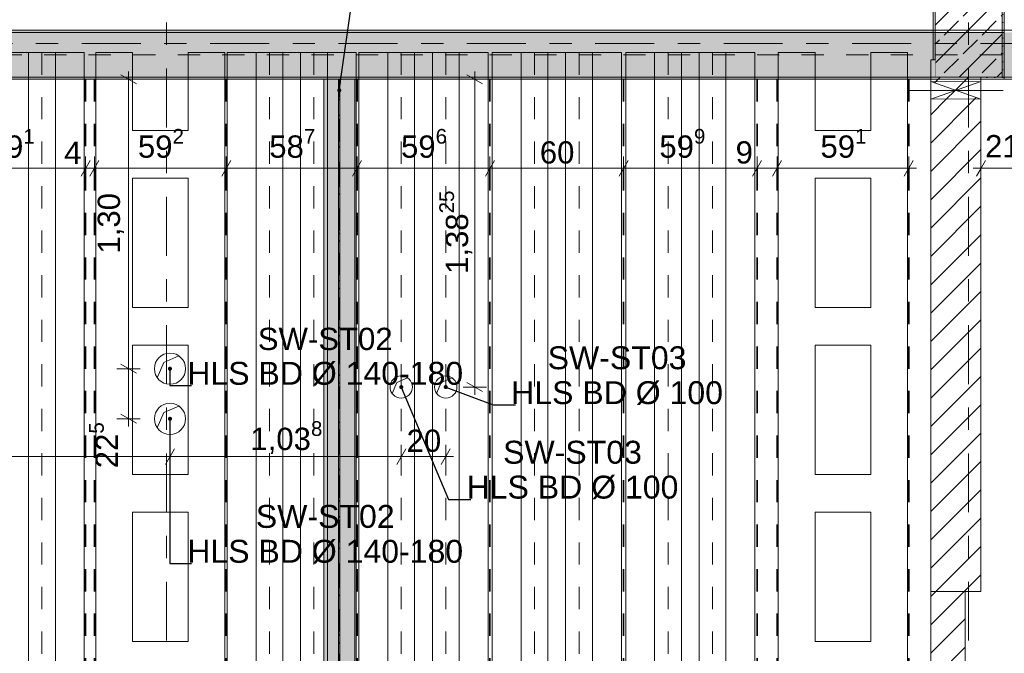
# Model space of a CAD drawing. Header units: metres. Extents: x -3.6 to 84.5, y -11 to 16.8.
# Tile 155 of 225: x 43.1 to 47.5, y 2.6 to 5.5. Entities that reach past the tile are written whole.
import ezdxf

# ---------------------------------------------------------------- set-up
doc = ezdxf.new("R2010")
doc.units = ezdxf.units.M
doc.header["$MEASUREMENT"] = 0
for name, pattern in [('Achse', [0.2, 0.1, -0.05, 0, -0.05]), ('Strichlinie doppelt', [0.546806, 0.264583, -0.105833, 0.070556, -0.105833]), ('STRICHPUNKT', [0.015, 0.0075, -0.00375, 0, -0.00375]), ('Wipeout_Contour', [1, 0, -1])]:
    doc.linetypes.add(name, pattern=pattern)
for name, color, linetype in [('155 - Bemaßung_ Beschriftung.Ausbau - Deckenelemente', 7, 'Continuous'), ('305 - Elemente.Linie_ Schraffur - Deckenspiegel', 7, 'Continuous'), ('451 - Universal.Achsen Raster', 7, 'Continuous'), ('605 - Struktur.Wand Innen', 7, 'Continuous'), ('607 - Struktur.Stütze', 7, 'Continuous'), ('608 - Struktur.Träger', 7, 'Continuous'), ('612 - Struktur.Stahlbau', 7, 'Continuous'), ('Abbruch_155 - Bemaßung_ Beschriftung.Ausbau - Deckenelemente', 7, 'Continuous'), ('Abbruch_605 - Struktur.Wand Innen', 7, 'Continuous'), ('Neubau_155 - Bemaßung_ Beschriftung.Ausbau - Deckenelemente', 7, 'Continuous'), ('Neubau_605 - Struktur.Wand Innen', 7, 'Continuous'), ('Neubau_612 - Struktur.Stahlbau', 7, 'Continuous')]:
    doc.layers.add(name, color=color, linetype=linetype)
doc.styles.add('ERSTELLTER_STIL_2', font='txt')
doc.linetypes.add('Abbruch 1', pattern='A,0,[1,2022.0244.A_L5A-PL04.08_iB_Deckenelemente 1.OG1.Shx,S=0.001984,R=0,X=0,Y=0],-0.25,0', length=0.25)
doc.dimstyles.new('ERSTELLTER_STIL__1', dxfattribs={"dimtxt": 0.1, "dimasz": 0.0532, "dimexe": 0.18, "dimexo": 0.0625, "dimgap": 0, "dimtad": 1, "dimtih": 1, "dimtoh": 1, "dimzin": 0, "dimdsep": 46, "dimtxsty": 'ERSTELLTER_STIL_2', "dimblk": 'ARROWHEAD_2', "dimblk1": 'ARROWHEAD_2', "dimblk2": 'ARROWHEAD_2', "dimcen": 0.09, "dimse1": 1, "dimse2": 1, "dimclrd": 7, "dimclre": 7, "dimclrt": 7, "dimazin": 0, "dimtfac": 1, "dimtdec": 4, "dimtmove": 0, "dimatfit": 3, "dimfxl": 1, "dimtolj": 1, "dimtzin": 0, "dimarcsym": 0})
doc.dimstyles.new('ERSTELLTER_STIL__2', dxfattribs={"dimtxt": 0.1, "dimasz": 0.0532, "dimexe": 0.18, "dimexo": 0.0625, "dimgap": 0, "dimtad": 1, "dimtih": 1, "dimtoh": 1, "dimzin": 0, "dimdsep": 46, "dimtxsty": 'ERSTELLTER_STIL_2', "dimblk": 'ARROWHEAD_2', "dimblk1": 'ARROWHEAD_2', "dimblk2": 'ARROWHEAD_2', "dimcen": 0.09, "dimse1": 1, "dimse2": 1, "dimclrd": 7, "dimclre": 7, "dimclrt": 7, "dimazin": 0, "dimtfac": 1, "dimtdec": 4, "dimtmove": 2, "dimatfit": 3, "dimfxl": 1, "dimtolj": 1, "dimtzin": 0, "dimarcsym": 0})
doc.dimstyles.new('ERSTELLTER_STIL__3', dxfattribs={"dimtxt": 0.1, "dimasz": 0.0532, "dimexe": 0.18, "dimexo": 0.0625, "dimgap": 0, "dimtad": 1, "dimtih": 1, "dimtoh": 1, "dimzin": 0, "dimdsep": 46, "dimtxsty": 'ERSTELLTER_STIL_2', "dimblk": 'ARROWHEAD_2', "dimblk1": 'ARROWHEAD_2', "dimblk2": 'ARROWHEAD_2', "dimcen": 0.09, "dimse1": 1, "dimse2": 1, "dimclrd": 256, "dimclre": 256, "dimclrt": 256, "dimazin": 0, "dimtfac": 1, "dimtdec": 4, "dimtmove": 0, "dimatfit": 3, "dimfxl": 1, "dimtolj": 1, "dimtzin": 0, "dimarcsym": 0})
doc.dimstyles.new('ERSTELLTER_STIL__4', dxfattribs={"dimtxt": 0.1, "dimasz": 0.0532, "dimexe": 0.18, "dimexo": 0.0625, "dimgap": 0, "dimtad": 1, "dimzin": 0, "dimdsep": 46, "dimtxsty": 'ERSTELLTER_STIL_2', "dimblk": 'ARROWHEAD_2', "dimblk1": 'ARROWHEAD_2', "dimblk2": 'ARROWHEAD_2', "dimcen": 0.09, "dimse1": 1, "dimse2": 1, "dimclrd": 256, "dimclre": 256, "dimclrt": 256, "dimazin": 0, "dimtfac": 1, "dimtdec": 4, "dimtmove": 0, "dimatfit": 3, "dimfxl": 1, "dimtolj": 1, "dimtzin": 0, "dimarcsym": 0})
doc.dimstyles.new('ERSTELLTER_STIL__5', dxfattribs={"dimtxt": 0.1, "dimasz": 0.0532, "dimexe": 0.18, "dimexo": 0.0625, "dimgap": 0, "dimtad": 1, "dimtih": 1, "dimtoh": 1, "dimzin": 0, "dimdsep": 46, "dimtxsty": 'ERSTELLTER_STIL_2', "dimblk": 'ARROWHEAD_2', "dimblk1": 'ARROWHEAD_2', "dimblk2": 'ARROWHEAD_2', "dimcen": 0.09, "dimse1": 1, "dimse2": 1, "dimclrd": 256, "dimclre": 256, "dimclrt": 256, "dimazin": 0, "dimtfac": 1, "dimtdec": 4, "dimtmove": 2, "dimatfit": 3, "dimfxl": 1, "dimtolj": 1, "dimtzin": 0, "dimarcsym": 0})
doc.dimstyles.new('ERSTELLTER_STIL__7', dxfattribs={"dimtxt": 0.18, "dimasz": 0.03648, "dimexe": 0.18, "dimexo": 0.0625, "dimgap": 0, "dimtad": 0, "dimtih": 1, "dimtoh": 1, "dimdec": 4, "dimzin": 0, "dimdsep": 46, "dimcen": 0.09, "dimadec": 0, "dimazin": 0, "dimtfac": 1, "dimtdec": 4, "dimtmove": 0, "dimatfit": 3, "dimldrblk": 'ARROWHEAD_11', "dimfxl": 1, "dimtolj": 1, "dimtzin": 0, "dimarcsym": 0})
pattern_1 = [(45, (0, 0), (-0.08485281, 0.08485281), []), (45, (-0.04243, 0.04243), (-0.08485281, 0.08485281), [0.09, -0.03])]
pattern_2 = [(45, (0, 0), (-0.01767767, 0.01767767), [0, -0.025])]
pattern_3 = [(45, (0, 0), (-0.06363961, 0.06363961), [])]

# ---------------------------------------------------------------- blocks, each defined once
blk = doc.blocks.new('*D287')
at = {"layer": '155 - Bemaßung_ Beschriftung.Ausbau - Deckenelemente', "color": 7, "linetype": 'Continuous', "lineweight": 5}
for p, q in [((47.4052, 4.825), (47.3648, 4.755)), ((47.385, 4.7375), (47.385, 4.8425)), ((47.6192, 4.825), (47.5788, 4.755)), ((47.599, 4.7375), (47.599, 4.8425)), ((47.3507, 4.79), (47.385, 4.79)), ((47.385, 4.79), (47.599, 4.79))]:
    blk.add_line(p, q, dxfattribs=at)
at = {"layer": '155 - Bemaßung_ Beschriftung.Ausbau - Deckenelemente', "color": 7, "lineweight": 5, "insert": (47.4037, 4.81), "char_height": 0.1, "attachment_point": 7, "style": 'ERSTELLTER_STIL_2'}
blk.add_mtext('\\A1;{\\pql;\\fArial|b0|i0|c0|p38;21\\fArial|b0|i0|c0|p38;\\A1{\\H.66x;\\S4^  ;}}', dxfattribs=at)
blk = doc.blocks.new('ARROWHEAD_2')
at = {"color": 0, "linetype": 'Continuous', "lineweight": 0}
for p, q in [((0, 0), (-1, 0)), ((-0.378, -0.655), (0.378, 0.655))]:
    blk.add_line(p, q, dxfattribs=at)
blk = doc.blocks.new('*D324')
at = {"layer": '155 - Bemaßung_ Beschriftung.Ausbau - Deckenelemente', "color": 160, "linetype": 'Continuous', "lineweight": 5, "true_color": 0x3232ff}
for p, q in [((40.2, 3.4425), (40.2, 3.5475)), ((43.745, 3.4425), (43.745, 3.5475)), ((40.1658, 3.495), (40.2, 3.495)), ((40.2202, 3.53), (40.1798, 3.46)), ((40.2, 3.495), (43.745, 3.495)), ((43.7652, 3.53), (43.7248, 3.46))]:
    blk.add_line(p, q, dxfattribs=at)
at = {"layer": '155 - Bemaßung_ Beschriftung.Ausbau - Deckenelemente', "color": 160, "lineweight": 5, "true_color": 0x3232ff, "insert": (41.6805, 3.4956), "char_height": 0.1, "attachment_point": 7, "style": 'ERSTELLTER_STIL_2'}
blk.add_mtext('\\A1;{\\pql;\\fArial|b0|i0|c0|p38;3,54\\fArial|b0|i0|c0|p38;\\A1{\\H.66x;\\S5^  ;}}', dxfattribs=at)
blk = doc.blocks.new('*D325')
at = {"layer": '155 - Bemaßung_ Beschriftung.Ausbau - Deckenelemente', "color": 160, "linetype": 'Continuous', "lineweight": 5, "true_color": 0x3232ff}
for p, q in [((43.745, 3.4425), (43.745, 3.5475)), ((44.783, 3.4425), (44.783, 3.5475)), ((43.7652, 3.53), (43.7248, 3.46)), ((43.745, 3.495), (44.783, 3.495)), ((44.8032, 3.53), (44.7628, 3.46))]:
    blk.add_line(p, q, dxfattribs=at)
at = {"layer": '155 - Bemaßung_ Beschriftung.Ausbau - Deckenelemente', "color": 160, "lineweight": 5, "true_color": 0x3232ff, "insert": (44.1059, 3.4956), "char_height": 0.1, "attachment_point": 7, "style": 'ERSTELLTER_STIL_2'}
blk.add_mtext('\\A1;{\\pql;\\fArial|b0|i0|c0|p38;1,03\\fArial|b0|i0|c0|p38;\\A1{\\H.66x;\\S8^  ;}}', dxfattribs=at)
blk = doc.blocks.new('*D326')
at = {"layer": '155 - Bemaßung_ Beschriftung.Ausbau - Deckenelemente', "color": 160, "linetype": 'Continuous', "lineweight": 5, "true_color": 0x3232ff}
for p, q in [((44.783, 3.4425), (44.783, 3.5475)), ((44.983, 3.4425), (44.983, 3.5475)), ((44.8032, 3.53), (44.7628, 3.46)), ((44.783, 3.495), (44.983, 3.495)), ((44.9628, 3.46), (45.0032, 3.53)), ((44.983, 3.495), (45.0172, 3.495))]:
    blk.add_line(p, q, dxfattribs=at)
at = {"layer": '155 - Bemaßung_ Beschriftung.Ausbau - Deckenelemente', "color": 160, "lineweight": 5, "true_color": 0x3232ff, "insert": (44.8071, 3.515), "char_height": 0.1, "attachment_point": 7, "style": 'ERSTELLTER_STIL_2'}
blk.add_mtext('\\A1;{\\pql;\\fArial|b0|i0|c0|p38;20}', dxfattribs=at)
blk = doc.blocks.new('*D327')
at = {"layer": '155 - Bemaßung_ Beschriftung.Ausbau - Deckenelemente', "color": 160, "linetype": 'Continuous', "lineweight": 5, "true_color": 0x3232ff}
for p, q in [((43.6117, 3.89), (43.5067, 3.89)), ((43.5242, 3.9102), (43.5942, 3.8698)), ((43.5592, 3.665), (43.5592, 3.89)), ((43.5242, 3.6852), (43.5942, 3.6448)), ((43.6117, 3.665), (43.5067, 3.665)), ((43.5592, 3.6307), (43.5592, 3.665))]:
    blk.add_line(p, q, dxfattribs=at)
at = {"layer": '155 - Bemaßung_ Beschriftung.Ausbau - Deckenelemente', "color": 160, "lineweight": 5, "true_color": 0x3232ff, "insert": (43.5403, 3.4429), "char_height": 0.1, "attachment_point": 7, "rotation": 90, "style": 'ERSTELLTER_STIL_2'}
blk.add_mtext('\\A1;{\\pql;\\fArial|b0|i0|c0|p38;22\\fArial|b0|i0|c0|p38;\\A1{\\H.66x;\\S5^  ;}}', dxfattribs=at)
blk = doc.blocks.new('*D328')
at = {"layer": '155 - Bemaßung_ Beschriftung.Ausbau - Deckenelemente', "color": 160, "linetype": 'Continuous', "lineweight": 5, "true_color": 0x3232ff}
for p, q in [((43.5592, 5.19), (43.5592, 5.2242)), ((43.6117, 5.19), (43.5067, 5.19)), ((43.5942, 5.1698), (43.5242, 5.2102)), ((43.5592, 3.89), (43.5592, 5.19)), ((43.6117, 3.89), (43.5067, 3.89)), ((43.5242, 3.9102), (43.5942, 3.8698))]:
    blk.add_line(p, q, dxfattribs=at)
at = {"layer": '155 - Bemaßung_ Beschriftung.Ausbau - Deckenelemente', "color": 160, "lineweight": 5, "true_color": 0x3232ff, "insert": (43.5392, 4.407), "char_height": 0.1, "attachment_point": 7, "rotation": 90, "style": 'ERSTELLTER_STIL_2'}
blk.add_mtext('\\A1;{\\pql;\\fArial|b0|i0|c0|p38;1,30}', dxfattribs=at)
blk = doc.blocks.new('*D329')
at = {"layer": '155 - Bemaßung_ Beschriftung.Ausbau - Deckenelemente', "color": 160, "linetype": 'Continuous', "lineweight": 5, "true_color": 0x3232ff}
for p, q in [((45.113, 5.19), (45.113, 5.2242)), ((45.1655, 5.19), (45.0605, 5.19)), ((45.148, 5.1698), (45.078, 5.2102)), ((45.113, 3.8075), (45.113, 5.19)), ((45.1655, 3.8075), (45.0605, 3.8075)), ((45.078, 3.8277), (45.148, 3.7873)), ((45.113, 3.7733), (45.113, 3.8075))]:
    blk.add_line(p, q, dxfattribs=at)
at = {"layer": '155 - Bemaßung_ Beschriftung.Ausbau - Deckenelemente', "color": 160, "lineweight": 5, "true_color": 0x3232ff, "insert": (45.1124, 4.3156), "char_height": 0.1, "attachment_point": 7, "rotation": 90, "style": 'ERSTELLTER_STIL_2'}
blk.add_mtext('\\A1;{\\pql;\\fArial|b0|i0|c0|p38;1,38\\fArial|b0|i0|c0|p38;\\A1{\\H.66x;\\S25^  ;}}', dxfattribs=at)
blk = doc.blocks.new('*D330')
at = {"layer": '155 - Bemaßung_ Beschriftung.Ausbau - Deckenelemente', "color": 160, "linetype": 'Continuous', "lineweight": 5, "true_color": 0x3232ff}
for p, q in [((40.2, 0.8825), (40.2, 0.9875)), ((43.745, 0.8825), (43.745, 0.9875)), ((40.1658, 0.935), (40.2, 0.935)), ((40.2202, 0.97), (40.1798, 0.9)), ((40.2, 0.935), (43.745, 0.935)), ((43.7248, 0.9), (43.7652, 0.97)), ((43.745, 0.935), (43.7792, 0.935))]:
    blk.add_line(p, q, dxfattribs=at)
at = {"layer": '155 - Bemaßung_ Beschriftung.Ausbau - Deckenelemente', "color": 160, "lineweight": 5, "true_color": 0x3232ff, "insert": (41.6805, 0.9356), "char_height": 0.1, "attachment_point": 7, "style": 'ERSTELLTER_STIL_2'}
blk.add_mtext('\\A1;{\\pql;\\fArial|b0|i0|c0|p38;3,54\\fArial|b0|i0|c0|p38;\\A1{\\H.66x;\\S5^  ;}}', dxfattribs=at)
blk = doc.blocks.new('ARROWHEAD_11')
at = {"color": 0, "linetype": 'Continuous', "lineweight": 0}
blk.add_line((0, 0), (-1, 0), dxfattribs=at)
at = {"color": 0, "linetype": 'Continuous', "lineweight": 0, "const_width": 0.25, "flags": 128}
blk.add_lwpolyline([(-0.125, 0, 1), (0.125, 0, 1)], format="xyb", close=True, dxfattribs=at)
blk = doc.blocks.new('*D356')
at = {"layer": '155 - Bemaßung_ Beschriftung.Ausbau - Deckenelemente', "color": 7, "linetype": 'Continuous', "lineweight": 5}
for p, q in [((42.7952, 4.825), (42.7548, 4.755)), ((42.775, 4.7375), (42.775, 4.8425)), ((43.3862, 4.825), (43.3458, 4.755)), ((43.366, 4.7375), (43.366, 4.8425)), ((42.775, 4.79), (43.366, 4.79))]:
    blk.add_line(p, q, dxfattribs=at)
at = {"layer": '155 - Bemaßung_ Beschriftung.Ausbau - Deckenelemente', "color": 7, "lineweight": 5, "char_height": 0.1, "attachment_point": 7, "style": 'ERSTELLTER_STIL_2'}
for s, insert in [('\\A1;{\\pql;\\fArial|b0|i0|c0|p38;59\\fArial|b0|i0|c0|p38;\\A1{\\H.66x;\\S1^  ;}}', (42.9316, 4.8083)), ('\\A1;{\\pql;\\fArial|b0|i0|c0|p38;4}', (43.2699, 4.81))]:
    blk.add_mtext(s, dxfattribs=dict(at, insert=insert))
blk = doc.blocks.new('*D357')
at = {"layer": '155 - Bemaßung_ Beschriftung.Ausbau - Deckenelemente', "color": 7, "linetype": 'Continuous', "lineweight": 5}
for p, q in [((43.3862, 4.825), (43.3458, 4.755)), ((43.366, 4.7375), (43.366, 4.8425)), ((43.4262, 4.825), (43.3858, 4.755)), ((43.406, 4.7375), (43.406, 4.8425)), ((43.366, 4.79), (43.406, 4.79))]:
    blk.add_line(p, q, dxfattribs=at)
blk = doc.blocks.new('*D358')
at = {"layer": '155 - Bemaßung_ Beschriftung.Ausbau - Deckenelemente', "color": 7, "linetype": 'Continuous', "lineweight": 5}
for p, q in [((43.4262, 4.825), (43.3858, 4.755)), ((43.406, 4.7375), (43.406, 4.8425)), ((44.0182, 4.825), (43.9778, 4.755)), ((43.998, 4.7375), (43.998, 4.8425)), ((43.406, 4.79), (43.998, 4.79))]:
    blk.add_line(p, q, dxfattribs=at)
at = {"layer": '155 - Bemaßung_ Beschriftung.Ausbau - Deckenelemente', "color": 7, "lineweight": 5, "insert": (43.6011, 4.8083), "char_height": 0.1, "attachment_point": 7, "style": 'ERSTELLTER_STIL_2'}
blk.add_mtext('\\A1;{\\pql;\\fArial|b0|i0|c0|p38;59\\fArial|b0|i0|c0|p38;\\A1{\\H.66x;\\S2^  ;}}', dxfattribs=at)
blk = doc.blocks.new('*D359')
at = {"layer": '155 - Bemaßung_ Beschriftung.Ausbau - Deckenelemente', "color": 7, "linetype": 'Continuous', "lineweight": 5}
for p, q in [((44.0182, 4.825), (43.9778, 4.755)), ((43.998, 4.7375), (43.998, 4.8425)), ((44.6052, 4.825), (44.5648, 4.755)), ((44.585, 4.7375), (44.585, 4.8425)), ((43.998, 4.79), (44.585, 4.79))]:
    blk.add_line(p, q, dxfattribs=at)
at = {"layer": '155 - Bemaßung_ Beschriftung.Ausbau - Deckenelemente', "color": 7, "lineweight": 5, "insert": (44.1906, 4.8083), "char_height": 0.1, "attachment_point": 7, "style": 'ERSTELLTER_STIL_2'}
blk.add_mtext('\\A1;{\\pql;\\fArial|b0|i0|c0|p38;58\\fArial|b0|i0|c0|p38;\\A1{\\H.66x;\\S7^  ;}}', dxfattribs=at)
blk = doc.blocks.new('*D360')
at = {"layer": '155 - Bemaßung_ Beschriftung.Ausbau - Deckenelemente', "color": 7, "linetype": 'Continuous', "lineweight": 5}
for p, q in [((44.6052, 4.825), (44.5648, 4.755)), ((44.585, 4.7375), (44.585, 4.8425)), ((45.2012, 4.825), (45.1608, 4.755)), ((45.181, 4.7375), (45.181, 4.8425)), ((44.585, 4.79), (45.181, 4.79))]:
    blk.add_line(p, q, dxfattribs=at)
at = {"layer": '155 - Bemaßung_ Beschriftung.Ausbau - Deckenelemente', "color": 7, "lineweight": 5, "insert": (44.7821, 4.8083), "char_height": 0.1, "attachment_point": 7, "style": 'ERSTELLTER_STIL_2'}
blk.add_mtext('\\A1;{\\pql;\\fArial|b0|i0|c0|p38;59\\fArial|b0|i0|c0|p38;\\A1{\\H.66x;\\S6^  ;}}', dxfattribs=at)
blk = doc.blocks.new('*D361')
at = {"layer": '155 - Bemaßung_ Beschriftung.Ausbau - Deckenelemente', "color": 7, "linetype": 'Continuous', "lineweight": 5}
for p, q in [((45.2012, 4.825), (45.1608, 4.755)), ((45.181, 4.7375), (45.181, 4.8425)), ((45.8012, 4.825), (45.7608, 4.755)), ((45.781, 4.7375), (45.781, 4.8425)), ((45.181, 4.79), (45.781, 4.79))]:
    blk.add_line(p, q, dxfattribs=at)
at = {"layer": '155 - Bemaßung_ Beschriftung.Ausbau - Deckenelemente', "color": 7, "lineweight": 5, "insert": (45.4051, 4.81), "char_height": 0.1, "attachment_point": 7, "style": 'ERSTELLTER_STIL_2'}
blk.add_mtext('\\A1;{\\pql;\\fArial|b0|i0|c0|p38;60}', dxfattribs=at)
blk = doc.blocks.new('*D362')
at = {"layer": '155 - Bemaßung_ Beschriftung.Ausbau - Deckenelemente', "color": 7, "linetype": 'Continuous', "lineweight": 5}
for p, q in [((45.8012, 4.825), (45.7608, 4.755)), ((45.781, 4.7375), (45.781, 4.8425)), ((46.4002, 4.825), (46.3598, 4.755)), ((46.38, 4.7375), (46.38, 4.8425)), ((45.781, 4.79), (46.38, 4.79))]:
    blk.add_line(p, q, dxfattribs=at)
at = {"layer": '155 - Bemaßung_ Beschriftung.Ausbau - Deckenelemente', "color": 7, "lineweight": 5, "char_height": 0.1, "attachment_point": 7, "style": 'ERSTELLTER_STIL_2'}
for s, insert in [('\\A1;{\\pql;\\fArial|b0|i0|c0|p38;59\\fArial|b0|i0|c0|p38;\\A1{\\H.66x;\\S9^  ;}}', (45.9416, 4.8083)), ('\\A1;{\\pql;\\fArial|b0|i0|c0|p38;9}', (46.2839, 4.81))]:
    blk.add_mtext(s, dxfattribs=dict(at, insert=insert))
blk = doc.blocks.new('*D363')
at = {"layer": '155 - Bemaßung_ Beschriftung.Ausbau - Deckenelemente', "color": 7, "linetype": 'Continuous', "lineweight": 5}
for p, q in [((46.4002, 4.825), (46.3598, 4.755)), ((46.38, 4.7375), (46.38, 4.8425)), ((46.4902, 4.825), (46.4498, 4.755)), ((46.47, 4.7375), (46.47, 4.8425)), ((46.38, 4.79), (46.47, 4.79))]:
    blk.add_line(p, q, dxfattribs=at)
blk = doc.blocks.new('*D364')
at = {"layer": '155 - Bemaßung_ Beschriftung.Ausbau - Deckenelemente', "color": 7, "linetype": 'Continuous', "lineweight": 5}
for p, q in [((46.4902, 4.825), (46.4498, 4.755)), ((46.47, 4.7375), (46.47, 4.8425)), ((47.0408, 4.755), (47.0812, 4.825)), ((47.061, 4.7375), (47.061, 4.8425)), ((46.47, 4.79), (47.061, 4.79)), ((47.061, 4.79), (47.0952, 4.79))]:
    blk.add_line(p, q, dxfattribs=at)
at = {"layer": '155 - Bemaßung_ Beschriftung.Ausbau - Deckenelemente', "color": 7, "lineweight": 5, "insert": (46.6646, 4.8083), "char_height": 0.1, "attachment_point": 7, "style": 'ERSTELLTER_STIL_2'}
blk.add_mtext('\\A1;{\\pql;\\fArial|b0|i0|c0|p38;59\\fArial|b0|i0|c0|p38;\\A1{\\H.66x;\\S1^  ;}}', dxfattribs=at)

msp = doc.modelspace()

# ---------------------------------------------------------------- hatches: boundary and pattern name
at = {"layer": '607 - Struktur.Stütze', "linetype": 'Continuous', "lineweight": 0, "true_color": 0x000000}
h = msp.add_hatch(dxfattribs=at)
h.set_pattern_fill('Gips_0001', color=18, style=0, pattern_type=2)
h.set_pattern_definition(pattern_2)
h.paths.add_polyline_path([(47.49, 6.01), (47.17, 6.01), (47.17, 5.2775), (47.18, 5.2775), (47.18, 6), (47.48, 6), (47.48, 5.2), (47.385, 5.2), (47.385, 5.19), (47.49, 5.19)])
h = msp.add_hatch(dxfattribs=at)
h.set_pattern_fill('Beton__Stahlbeton_0001', color=18, style=0, pattern_type=2)
h.set_pattern_definition(pattern_1)
h.paths.add_polyline_path([(47.18, 5.2), (47.48, 5.2), (47.48, 6), (47.18, 6)])
at = {"layer": '608 - Struktur.Träger', "linetype": 'Continuous', "lineweight": 0, "true_color": 0x000000}
h = msp.add_hatch(dxfattribs=at)
h.set_pattern_fill('Gips_0001', color=18, style=0, pattern_type=2)
h.set_pattern_definition(pattern_2)
h.paths.add_polyline_path([(40.29, 5.41), (40.29, 5.4), (47.17, 5.4), (47.17, 5.41)])
at = {"layer": '612 - Struktur.Stahlbau', "linetype": 'Continuous', "lineweight": 0, "true_color": 0x30307f}
msp.add_hatch(color=177, dxfattribs=at).paths.add_polyline_path([(44.435, 5.19), (44.575, 5.19), (44.575, 0.71), (44.435, 0.71)])
at = {"layer": 'Abbruch_605 - Struktur.Wand Innen', "linetype": 'Continuous', "lineweight": 0, "true_color": 0x000000}
h = msp.add_hatch(dxfattribs=at)
h.set_pattern_fill('MW_Ziegel_0001', color=18, style=0, pattern_type=2)
h.set_pattern_definition(pattern_3)
h.paths.add_polyline_path([(47.16, 5.18), (47.2725, 5.14), (47.385, 5.18)])
h = msp.add_hatch(dxfattribs=at)
h.set_pattern_fill('MW_Ziegel_0001', color=18, style=0, pattern_type=2)
h.set_pattern_definition(pattern_3)
h.paths.add_polyline_path([(47.16, 5.1), (47.385, 5.1), (47.2725, 5.14)])
at = {"layer": 'Neubau_612 - Struktur.Stahlbau', "linetype": 'Continuous', "lineweight": 0, "true_color": 0x000000}
h = msp.add_hatch(dxfattribs=at)
h.set_pattern_fill('Metall__Stahl_0001', color=18, style=0, pattern_type=2)
h.set_pattern_definition([(135, (0, 0), (0.05303301, 0.05303301), []), (135, (-0.01768, -0.01768), (0.05303301, 0.05303301), [])])
h.paths.add_polyline_path([(44.5078, 0.71), (44.5078, 5.19), (44.5022, 5.19), (44.5022, 0.71)])

# ---------------------------------------------------------------- linework, layer by layer
at = {"layer": '155 - Bemaßung_ Beschriftung.Ausbau - Deckenelemente', "color": 7, "linetype": 'Achse', "lineweight": 35}
for p, q in [((43.366, 5.19), (43.366, 0.71)), ((43.406, 5.19), (43.406, 0.71)), ((43.998, 5.19), (43.998, 0.71)), ((44.585, 5.19), (44.585, 0.71)), ((45.181, 5.19), (45.181, 0.71)), ((45.781, 5.19), (45.781, 0.71)), ((46.38, 5.19), (46.38, 0.71)), ((46.47, 5.19), (46.47, 0.71)), ((47.061, 5.19), (47.061, 0.71))]:
    msp.add_line(p, q, dxfattribs=at)
at = {"layer": '305 - Elemente.Linie_ Schraffur - Deckenspiegel', "color": 7, "linetype": 'STRICHPUNKT', "lineweight": 9}
for p, q in [((43.1705, 5.31), (43.1705, 0.645)), ((44.1915, 5.31), (44.1915, 0.645)), ((44.3915, 5.31), (44.3915, 0.645)), ((44.783, 5.31), (44.783, 0.645)), ((44.983, 5.31), (44.983, 0.645)), ((45.381, 5.31), (45.381, 0.645)), ((45.581, 5.31), (45.581, 0.645)), ((45.9805, 5.31), (45.9805, 0.645)), ((46.1805, 5.31), (46.1805, 0.645))]:
    msp.add_line(p, q, dxfattribs=at)
at = {"layer": '305 - Elemente.Linie_ Schraffur - Deckenspiegel', "color": 7, "linetype": 'Continuous', "lineweight": 9}
for p, q in [((43.412, 5.31), (43.577, 5.31)), ((43.412, 5.31), (43.412, 0.645)), ((43.577, 5.31), (43.577, 4.96)), ((43.827, 5.31), (43.992, 5.31)), ((43.827, 5.31), (43.827, 4.96)), ((43.992, 5.31), (43.992, 0.645)), ((46.4755, 5.31), (46.6405, 5.31)), ((46.4755, 5.31), (46.4755, 0.645)), ((46.6405, 5.31), (46.6405, 4.96)), ((46.8905, 5.31), (47.0555, 5.31)), ((46.8905, 5.31), (46.8905, 4.96)), ((47.0555, 5.31), (47.0555, 0.645)), ((43.577, 4.96), (43.827, 4.96)), ((46.6405, 4.96), (46.8905, 4.96)), ((43.577, 4.745), (43.827, 4.745)), ((43.577, 4.745), (43.577, 4.165)), ((43.827, 4.165), (43.827, 4.745)), ((46.6405, 4.745), (46.8905, 4.745)), ((46.6405, 4.745), (46.6405, 4.165)), ((46.8905, 4.165), (46.8905, 4.745)), ((43.577, 4.165), (43.827, 4.165)), ((46.6405, 4.165), (46.8905, 4.165)), ((43.577, 3.995), (43.827, 3.995)), ((43.577, 3.995), (43.577, 3.415)), ((43.827, 3.415), (43.827, 3.995)), ((46.6405, 3.995), (46.8905, 3.995)), ((46.6405, 3.995), (46.6405, 3.415)), ((46.8905, 3.415), (46.8905, 3.995)), ((43.577, 3.415), (43.827, 3.415)), ((46.6405, 3.415), (46.8905, 3.415)), ((43.577, 3.245), (43.827, 3.245)), ((43.577, 3.245), (43.577, 2.665)), ((43.827, 2.665), (43.827, 3.245)), ((46.6405, 3.245), (46.8905, 3.245)), ((46.6405, 3.245), (46.6405, 2.665)), ((46.8905, 2.665), (46.8905, 3.245)), ((43.577, 2.665), (43.827, 2.665)), ((46.6405, 2.665), (46.8905, 2.665))]:
    msp.add_line(p, q, dxfattribs=at)
at = {"layer": '305 - Elemente.Linie_ Schraffur - Deckenspiegel', "color": 7, "linetype": 'Continuous', "lineweight": 9, "flags": 128}
for points in [[(42.7805, 5.31), (43.3605, 5.31), (43.3605, 0.645), (42.7805, 0.645)], [(44.0015, 5.31), (44.5815, 5.31), (44.5815, 0.645), (44.0015, 0.645)], [(44.593, 5.31), (45.173, 5.31), (45.173, 0.645), (44.593, 0.645)], [(45.191, 5.31), (45.771, 5.31), (45.771, 0.645), (45.191, 0.645)], [(45.7905, 5.31), (46.3705, 5.31), (46.3705, 0.645), (45.7905, 0.645)]]:
    msp.add_lwpolyline(points, close=True, dxfattribs=at)
at = {"layer": '305 - Elemente.Linie_ Schraffur - Deckenspiegel', "color": 7, "linetype": 'Continuous', "lineweight": 9}
for points in [[(43.1105, 0.645), (43.2305, 0.645), (43.2305, 5.31), (43.1105, 5.31)], [(44.1315, 0.645), (44.2515, 0.645), (44.2515, 5.31), (44.1315, 5.31)], [(44.3315, 0.645), (44.4515, 0.645), (44.4515, 5.31), (44.3315, 5.31)], [(44.723, 0.645), (44.843, 0.645), (44.843, 5.31), (44.723, 5.31)], [(44.923, 0.645), (45.043, 0.645), (45.043, 5.31), (44.923, 5.31)], [(45.321, 0.645), (45.441, 0.645), (45.441, 5.31), (45.321, 5.31)], [(45.521, 0.645), (45.641, 0.645), (45.641, 5.31), (45.521, 5.31)], [(45.9205, 0.645), (46.0405, 0.645), (46.0405, 5.31), (45.9205, 5.31)], [(46.1205, 0.645), (46.2405, 0.645), (46.2405, 5.31), (46.1205, 5.31)]]:
    msp.add_lwpolyline(points, close=True, dxfattribs=at)
at = {"layer": '451 - Universal.Achsen Raster', "color": 160, "linetype": 'Strichlinie doppelt', "lineweight": 9, "true_color": 0x3232ff}
for p, q in [((43.73, -10.585), (43.73, 16.355)), ((64.935, 5.35), (-3.175, 5.35))]:
    msp.add_line(p, q, dxfattribs=at)
at = {"layer": '607 - Struktur.Stütze', "color": 7, "linetype": 'Continuous', "lineweight": 5, "flags": 128}
msp.add_lwpolyline([(47.385, 5.19), (47.49, 5.19), (47.49, 6.01), (47.17, 6.01), (47.17, 5.2775)], dxfattribs=at)
at = {"layer": '607 - Struktur.Stütze', "color": 7, "linetype": 'Continuous', "lineweight": 13, "flags": 128}
msp.add_lwpolyline([(47.18, 5.2), (47.48, 5.2), (47.48, 6), (47.18, 6)], close=True, dxfattribs=at)
at = {"layer": '608 - Struktur.Träger', "color": 7, "linetype": 'Continuous', "lineweight": 13}
for p, q in [((0.38, 5.41), (61.88, 5.41)), ((47.17, 5.4), (40.29, 5.4)), ((47.49, 5.4), (47.17, 5.4))]:
    msp.add_line(p, q, dxfattribs=at)
at = {"layer": '608 - Struktur.Träger', "color": 7, "linetype": 'Continuous', "lineweight": 5}
for p, q in [((47.17, 5.41), (40.29, 5.41)), ((47.17, 5.41), (47.17, 5.4)), ((44.5022, 5.19), (42.1118, 5.19))]:
    msp.add_line(p, q, dxfattribs=at)
at = {"layer": '608 - Struktur.Träger', "color": 7, "linetype": 'Achse', "lineweight": 9}
msp.add_line((0.38, 5.3), (61.88, 5.3), dxfattribs=at)
at = {"layer": 'Abbruch_155 - Bemaßung_ Beschriftung.Ausbau - Deckenelemente', "color": 7, "linetype": 'Abbruch 1', "lineweight": 18}
for centre, radius, start, end in [((43.745, 3.89), 0.07, 90, 180), ((43.745, 3.89), 0.07, 0, 90), ((43.745, 3.89), 0.07, 180, 270), ((43.745, 3.89), 0.07, 270, 0), ((44.783, 3.8075), 0.05, 90, 180), ((44.783, 3.8075), 0.05, 0, 90), ((44.983, 3.8075), 0.05, 90, 180), ((44.983, 3.8075), 0.05, 0, 90), ((44.783, 3.8075), 0.05, 180, 270), ((44.783, 3.8075), 0.05, 270, 0), ((44.983, 3.8075), 0.05, 180, 270), ((44.983, 3.8075), 0.05, 270, 0), ((43.745, 3.665), 0.07, 90, 180), ((43.745, 3.665), 0.07, 0, 90), ((43.745, 3.665), 0.07, 180, 270), ((43.745, 3.665), 0.07, 270, 0)]:
    msp.add_arc(centre, radius, start, end, dxfattribs=at)
at = {"layer": 'Abbruch_605 - Struktur.Wand Innen', "color": 7, "linetype": 'Abbruch 1', "lineweight": 18}
for p, q in [((47.385, 5.18), (47.16, 5.18)), ((47.16, 5.1), (47.385, 5.1))]:
    msp.add_line(p, q, dxfattribs=at)
at = {"layer": 'Abbruch_605 - Struktur.Wand Innen', "color": 160, "linetype": 'Abbruch 1', "lineweight": 5, "true_color": 0x3232ff}
msp.add_line((47.06, 5.14), (47.485, 5.14), dxfattribs=at)
msp.add_line((47.06, 5.14), (47.485, 5.14), dxfattribs=at)
at = {"layer": 'Abbruch_605 - Struktur.Wand Innen', "color": 7, "linetype": 'Abbruch 1', "lineweight": 18, "flags": 128}
for points in [[(47.16, 5.18), (47.16, 5.1)], [(47.385, 5.1), (47.385, 5.18)]]:
    msp.add_lwpolyline(points, dxfattribs=at)
at = {"layer": 'Neubau_155 - Bemaßung_ Beschriftung.Ausbau - Deckenelemente', "color": 1, "linetype": 'Continuous', "lineweight": 5}
for p, q in [((43.717, 3.918), (43.7853, 3.9473)), ((43.6877, 3.8497), (43.717, 3.918)), ((44.763, 3.8275), (44.8118, 3.8484)), ((44.963, 3.8275), (45.0118, 3.8484)), ((44.7421, 3.7787), (44.763, 3.8275)), ((44.9421, 3.7787), (44.963, 3.8275)), ((43.717, 3.693), (43.7853, 3.7222)), ((43.6877, 3.6247), (43.717, 3.693))]:
    msp.add_line(p, q, dxfattribs=at)
at = {"layer": 'Neubau_605 - Struktur.Wand Innen', "color": 1, "linetype": 'Continuous', "lineweight": 9}
for p, q in [((47.16, 5.1), (47.385, 5.18)), ((47.16, 5.18), (47.385, 5.1))]:
    msp.add_line(p, q, dxfattribs=at)
at = {"layer": 'Neubau_612 - Struktur.Stahlbau', "color": 1, "linetype": 'Continuous', "lineweight": 13}
for p, q in [((44.435, 0.71), (44.435, 5.19)), ((44.575, 5.19), (44.435, 5.19)), ((44.575, 0.71), (44.575, 5.19))]:
    msp.add_line(p, q, dxfattribs=at)
at = {"layer": 'Neubau_612 - Struktur.Stahlbau', "color": 1, "linetype": 'Continuous', "lineweight": 9}
for p, q in [((44.5022, 5.19), (44.5022, 5.19)), ((44.5022, 5.19), (44.5022, 0.71)), ((44.5078, 5.19), (44.5022, 5.19)), ((44.5078, 5.19), (44.5078, 5.19)), ((44.5078, 5.19), (44.5078, 0.71))]:
    msp.add_line(p, q, dxfattribs=at)
at = {"layer": 'Neubau_612 - Struktur.Stahlbau', "color": 1, "linetype": 'Achse', "lineweight": 9}
msp.add_line((44.505, 0.71), (44.505, 5.19), dxfattribs=at)

# ---------------------------------------------------------------- texts
at = {"layer": '155 - Bemaßung_ Beschriftung.Ausbau - Deckenelemente', "color": 1, "linetype": 'Continuous', "lineweight": 9, "attachment_point": 9, "style": 'ERSTELLTER_STIL_2'}
for s, insert, char_height, line_spacing_factor in [('\\A1;{\\pqc;\\fArial|b0|i0|c0|p38;SW-ST02\\P\\pqc;\\fArial|b0|i0|c0|p38;\\H1.028695x;HLS BD Ø 140-180}', (45.0609, 3.814), 0.1, 0.917913), ('\\A1;{\\pqc;\\fArial|b0|i0|c0|p38;SW-ST03\\P\\pqc;\\fArial|b0|i0|c0|p38;HLS BD Ø 100}', (46.2272, 3.7271), 0.102917, 0.913298), ('\\A1;{\\pqc;\\fArial|b0|i0|c0|p38;SW-ST03\\P\\pqc;\\fArial|b0|i0|c0|p38;HLS BD Ø 1\\fArial|b0|i0|c0|p38;00}', (46.0272, 3.3028), 0.102917, 0.913298), ('\\A1;{\\pqc;\\fArial|b0|i0|c0|p38;SW-ST02\\P\\pqc;\\fArial|b0|i0|c0|p38;\\H0.999535x;HLS BD Ø 140-180}', (45.0609, 3.0147), 0.102917, 0.913222)]:
    msp.add_mtext(s, dxfattribs=dict(at, insert=insert, char_height=char_height, line_spacing_factor=line_spacing_factor))

# ---------------------------------------------------------------- dimensions: what is measured, and where the dimension line sits
at = {"layer": '155 - Bemaßung_ Beschriftung.Ausbau - Deckenelemente', "color": 160, "linetype": 'Continuous', "lineweight": 5, "true_color": 0x3232ff}
for base, p1, p2, picture, middle in [((43.5592, 5.19), (43.745, 3.89), (40.2, 5.19), '*D328', (43.4892, 4.5368)), ((45.113, 5.19), (44.783, 3.8075), (40.2, 5.19), '*D329', (45.043, 4.6187)), ((43.55918, 3.89), (43.74499, 3.66497), (43.74499, 3.89), '*D327', (43.48918, 3.65418))]:
    dim = msp.add_linear_dim(base=base, p1=p1, p2=p2, angle=90, dimstyle='ERSTELLTER_STIL__4', dxfattribs=at)
    dim.commit()
    dim.dimension.update_dxf_attribs({"geometry": picture, "text_midpoint": middle, "dimtype": 160, "text_rotation": 90})
at = {"layer": '155 - Bemaßung_ Beschriftung.Ausbau - Deckenelemente', "color": 7, "linetype": 'Continuous', "lineweight": 5}
for base, p1, p2, picture, middle in [((43.366, 4.79), (42.775, 5.19), (43.366, 5.19), '*D356', (43.1429, 4.86)), ((43.998, 4.79), (43.406, 5.19), (43.998, 5.19), '*D358', (43.8124, 4.86)), ((44.585, 4.79), (43.998, 5.19), (44.585, 5.19), '*D359', (44.4019, 4.86)), ((45.181, 4.79), (44.585, 5.19), (45.181, 5.19), '*D360', (44.9934, 4.86)), ((46.38, 4.79), (45.781, 5.19), (46.38, 5.19), '*D362', (46.1529, 4.86)), ((47.061, 4.79), (46.47, 5.19), (47.061, 5.19), '*D364', (46.8759, 4.86)), ((43.406, 4.79), (43.366, 5.19), (43.406, 5.19), '*D357', (43.308, 4.86)), ((45.781, 4.79), (45.181, 5.19), (45.781, 5.19), '*D361', (45.4813, 4.86)), ((46.47, 4.79), (46.38, 5.19), (46.47, 5.19), '*D363', (46.322, 4.86))]:
    dim = msp.add_linear_dim(base=base, p1=p1, p2=p2, dimstyle='ERSTELLTER_STIL__1', dxfattribs=at)
    dim.commit()
    dim.dimension.update_dxf_attribs({"geometry": picture, "text_midpoint": middle, "dimtype": 160})
at = {"layer": '155 - Bemaßung_ Beschriftung.Ausbau - Deckenelemente', "color": 160, "linetype": 'Continuous', "lineweight": 5, "true_color": 0x3232ff}
for base, p1, p2, dimstyle, picture, middle in [((43.74499, 3.49497), (40.2, 5.18998), (43.74499, 3.89), 'ERSTELLTER_STIL__5', '*D324', (41.94543, 3.56497)), ((43.74499, 0.93498), (40.2, 5.18998), (43.74499, 0.78498), 'ERSTELLTER_STIL__5', '*D330', (41.94543, 1.00498)), ((44.783, 3.495), (43.745, 3.89), (44.783, 3.8075), 'ERSTELLTER_STIL__3', '*D325', (44.3709, 3.565)), ((44.983, 3.495), (44.783, 3.8075), (44.983, 3.8075), 'ERSTELLTER_STIL__3', '*D326', (44.8833, 3.565))]:
    dim = msp.add_linear_dim(base=base, p1=p1, p2=p2, dimstyle=dimstyle, dxfattribs=at)
    dim.commit()
    dim.dimension.update_dxf_attribs({"geometry": picture, "text_midpoint": middle, "dimtype": 160})

# ---------------------------------------------------------------- leaders
at = {"layer": '155 - Bemaßung_ Beschriftung.Ausbau - Deckenelemente', "color": 1, "linetype": 'Continuous', "lineweight": 9, "annotation_type": 0, "has_hookline": 1, "hookline_direction": 0, "text_width": 0.988, "horizontal_direction": (0, 1, 0)}
msp.add_leader([(44.505, 5.14), (44.6349, 6.06)], dimstyle='ERSTELLTER_STIL__7', dxfattribs=at)
at = {"layer": '155 - Bemaßung_ Beschriftung.Ausbau - Deckenelemente', "color": 1, "linetype": 'Continuous', "lineweight": 9, "annotation_type": 0, "has_hookline": 1, "hookline_direction": 0}
for points, text_width in [([(43.745, 3.89), (43.745, 3.814), (43.8423, 3.814)], 1.2186), ([(44.783, 3.8075), (44.9951, 3.3028), (45.0955, 3.3028)], 0.9317), ([(44.983, 3.8075), (45.1951, 3.7271), (45.2955, 3.7271)], 0.9317), ([(43.745, 3.665), (43.745, 3.0147), (43.8423, 3.0147)], 1.2186)]:
    msp.add_leader(points, dimstyle='ERSTELLTER_STIL__7', dxfattribs=dict(at, text_width=text_width))

# ---------------------------------------------------------------- wipeouts: each hides what was drawn before it
at = {"color": 254, "linetype": 'Wipeout_Contour', "lineweight": 0, "ltscale": 189.145615}
msp.add_wipeout([(47.315, 0.7), (47.315, 2.89), (47.16, 2.89), (47.16, 0.7)], dxfattribs=at).dxf.layer = '605 - Struktur.Wand Innen'

# ---------------------------------------------------------------- next in the draw order: hatches: boundary and pattern name
at = {"layer": '605 - Struktur.Wand Innen', "linetype": 'Continuous', "lineweight": 0, "true_color": 0x000000}
h = msp.add_hatch(dxfattribs=at)
h.set_pattern_fill('MW_Ziegel_0001', color=18, style=0, pattern_type=2)
h.set_pattern_definition(pattern_3)
h.paths.add_polyline_path([(47.315, 0.7), (47.315, 2.89), (47.16, 2.89), (47.16, 0.7)])

# ---------------------------------------------------------------- next in the draw order: linework, layer by layer
at = {"layer": '605 - Struktur.Wand Innen', "color": 7, "linetype": 'Continuous', "lineweight": 18, "flags": 128}
for points in [[(47.315, 2.89), (47.16, 2.89)], [(47.16, 2.89), (47.16, 0.7)], [(47.315, 0.7), (47.315, 2.89)]]:
    msp.add_lwpolyline(points, dxfattribs=at)

# ---------------------------------------------------------------- next in the draw order: wipeouts: each hides what was drawn before it
at = {"color": 254, "linetype": 'Wipeout_Contour', "lineweight": 0, "ltscale": 285.938688}
msp.add_wipeout([(47.16, 5.18), (47.385, 5.18), (47.385, 5.2), (47.18, 5.2), (47.18, 5.2775), (47.16, 5.2775)], dxfattribs=at).dxf.layer = '605 - Struktur.Wand Innen'

# ---------------------------------------------------------------- next in the draw order: hatches: boundary and pattern name
at = {"layer": '605 - Struktur.Wand Innen', "linetype": 'Continuous', "lineweight": 0, "true_color": 0x000000}
h = msp.add_hatch(dxfattribs=at)
h.set_pattern_fill('MW_Ziegel_0001', color=18, style=0, pattern_type=2)
h.set_pattern_definition(pattern_3)
h.paths.add_polyline_path([(47.16, 5.18), (47.385, 5.18), (47.385, 5.2), (47.18, 5.2), (47.18, 5.2775), (47.16, 5.2775)])
at = {"layer": '608 - Struktur.Träger', "linetype": 'Continuous', "lineweight": 0, "true_color": 0x000000}
h = msp.add_hatch(dxfattribs=at)
h.set_pattern_fill('Beton__Stahlbeton_0001', color=18, style=0, pattern_type=2)
h.set_pattern_definition(pattern_1)
h.paths.add_polyline_path([(0.69, 5.4), (0.38, 5.4), (0.38, 5.2), (0.69, 5.2), (7.57, 5.2), (7.89, 5.2), (11.17, 5.2), (11.49, 5.2), (14.86, 5.2), (15.02, 5.2), (18.37, 5.2), (18.69, 5.2), (22.04, 5.2), (22.2, 5.2), (25.57, 5.2), (25.89, 5.2), (29.26, 5.2), (29.42, 5.2), (32.77, 5.2), (33.09, 5.2), (36.46, 5.2), (36.6, 5.2), (39.97, 5.2), (40.29, 5.2), (47.16, 5.2), (47.49, 5.2), (54.37, 5.2), (54.69, 5.2), (58.06, 5.2), (58.195, 5.2), (61.57, 5.2), (61.88, 5.2), (61.88, 5.4), (61.57, 5.4), (58.195, 5.4), (58.06, 5.4), (54.69, 5.4), (54.37, 5.4), (47.49, 5.4), (47.17, 5.4), (40.29, 5.4), (39.97, 5.4), (36.6, 5.4), (36.46, 5.4), (33.09, 5.4), (32.77, 5.4), (29.42, 5.4), (29.26, 5.4), (25.89, 5.4), (25.57, 5.4), (22.2, 5.4), (22.04, 5.4), (18.69, 5.4), (18.37, 5.4), (15.02, 5.4), (14.86, 5.4), (11.49, 5.4), (11.17, 5.4), (7.89, 5.4), (7.57, 5.4)])
h = msp.add_hatch(dxfattribs=at)
h.set_pattern_fill('Gips_0001', color=18, style=0, pattern_type=2)
h.set_pattern_definition(pattern_2)
h.paths.add_polyline_path([(40.29, 5.19), (40.3373, 5.19), (40.3373, 5.19), (40.3428, 5.19), (40.3428, 5.19), (42.1063, 5.19), (42.1063, 5.19), (42.1118, 5.19), (42.1118, 5.19), (44.5022, 5.19), (44.5022, 5.19), (44.5078, 5.19), (44.5078, 5.19), (47.16, 5.19), (47.16, 5.2), (40.29, 5.2)])

# ---------------------------------------------------------------- next in the draw order: linework, layer by layer
at = {"layer": '605 - Struktur.Wand Innen', "color": 7, "linetype": 'Continuous', "lineweight": 18, "flags": 128}
for points in [[(47.18, 5.2775), (47.16, 5.2775)], [(47.16, 5.2775), (47.16, 5.18)], [(47.385, 5.18), (47.385, 5.2)]]:
    msp.add_lwpolyline(points, dxfattribs=at)
at = {"layer": '608 - Struktur.Träger', "color": 7, "linetype": 'Continuous', "lineweight": 13}
msp.add_line((0.38, 5.19), (61.88, 5.19), dxfattribs=at)
at = {"layer": '608 - Struktur.Träger', "color": 7, "linetype": 'Continuous', "lineweight": 5}
for p, q in [((47.16, 5.19), (44.5078, 5.19)), ((47.16, 5.2), (47.16, 5.19))]:
    msp.add_line(p, q, dxfattribs=at)
at = {"layer": '608 - Struktur.Träger', "color": 7, "linetype": 'Continuous', "lineweight": 13, "flags": 128}
msp.add_lwpolyline([(54.69, 5.2), (54.37, 5.2), (47.49, 5.2), (47.16, 5.2), (40.29, 5.2), (39.97, 5.2), (36.6, 5.2), (36.46, 5.2), (33.09, 5.2), (32.77, 5.2), (29.42, 5.2), (29.26, 5.2), (25.89, 5.2), (25.57, 5.2), (22.2, 5.2), (22.04, 5.2), (18.69, 5.2), (18.37, 5.2)], dxfattribs=at)

# ---------------------------------------------------------------- next in the draw order: wipeouts: each hides what was drawn before it
at = {"color": 254, "linetype": 'Wipeout_Contour', "lineweight": 0, "ltscale": 189.821255}
msp.add_wipeout([(47.16, 2.89), (47.385, 2.89), (47.385, 5.1), (47.16, 5.1)], dxfattribs=at).dxf.layer = '605 - Struktur.Wand Innen'

# ---------------------------------------------------------------- next in the draw order: hatches: boundary and pattern name
at = {"layer": '605 - Struktur.Wand Innen', "linetype": 'Continuous', "lineweight": 0, "true_color": 0x000000}
h = msp.add_hatch(dxfattribs=at)
h.set_pattern_fill('MW_Ziegel_0001', color=18, style=0, pattern_type=2)
h.set_pattern_definition(pattern_3)
h.paths.add_polyline_path([(47.16, 2.89), (47.385, 2.89), (47.385, 5.1), (47.16, 5.1)])

# ---------------------------------------------------------------- next in the draw order: linework, layer by layer
at = {"layer": '451 - Universal.Achsen Raster', "color": 160, "linetype": 'Strichlinie doppelt', "lineweight": 9, "true_color": 0x3232ff}
msp.add_line((47.33, -10.585), (47.33, 16.355), dxfattribs=at)
at = {"layer": '605 - Struktur.Wand Innen', "color": 7, "linetype": 'Continuous', "lineweight": 18, "flags": 128}
for points in [[(47.16, 5.1), (47.16, 2.89)], [(47.385, 2.89), (47.385, 5.1)], [(47.16, 2.89), (47.385, 2.89)]]:
    msp.add_lwpolyline(points, dxfattribs=at)

# ---------------------------------------------------------------- next in the draw order: dimensions: what is measured, and where the dimension line sits
at = {"layer": '155 - Bemaßung_ Beschriftung.Ausbau - Deckenelemente', "color": 7, "linetype": 'Continuous', "lineweight": 5}
dim = msp.add_linear_dim(base=(47.599, 4.79), p1=(47.385, 4.0837), p2=(47.599, 5.19), dimstyle='ERSTELLTER_STIL__2', dxfattribs=at)
dim.commit()
dim.dimension.update_dxf_attribs({"geometry": '*D287', "text_midpoint": (47.615, 4.86), "dimtype": 160})

doc.saveas('drawing.dxf')
